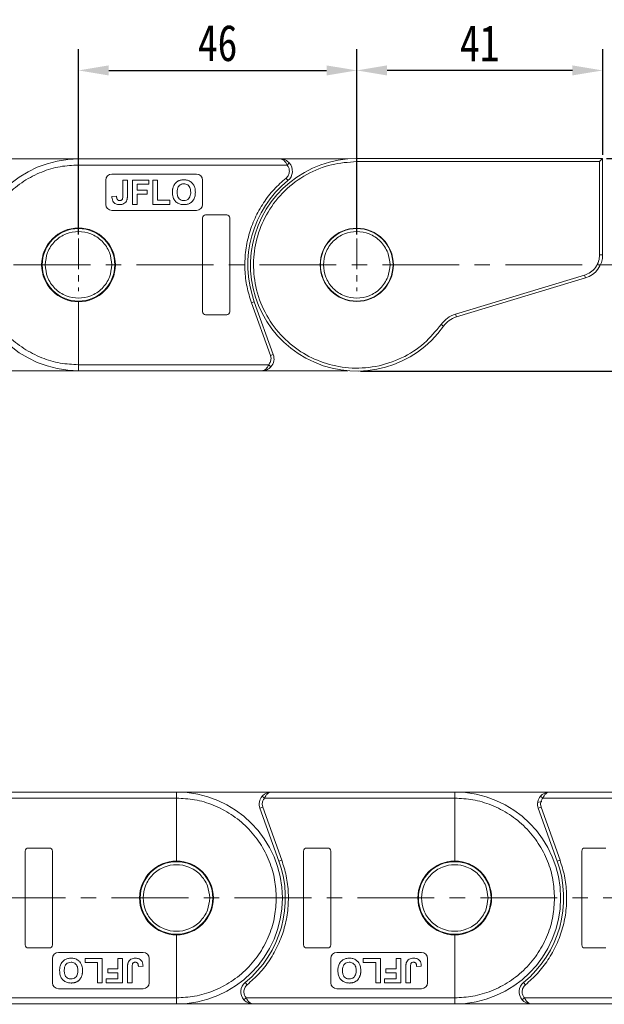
# Model space of a CAD drawing. Header units: millimetres. Extents: x 3223 to 4146, y -133 to 519.
# Tile 16 of 39: x 3655 to 3751, y 140 to 303. Entities that reach past the tile are written whole.
import ezdxf

# ---------------------------------------------------------------- set-up
doc = ezdxf.new("R2010")
doc.units = ezdxf.units.MM
doc.linetypes.add('CENTERX2', pattern=[20.32, 12.7, -2.54, 2.54, -2.54])
doc.styles.get("Standard").update_dxf_attribs({"font": '仿宋_GB2312.ttf', "width": 0.8})
doc.dimstyles.new('副本 ISO-25.1', dxfattribs={"dimtxt": 6, "dimasz": 5, "dimexe": 3.5, "dimexo": 0.625, "dimgap": 1.5, "dimtad": 1, "dimdsep": 46, "dimtxsty": 'Standard', "dimcen": 2.5, "dimadec": 0, "dimazin": 0, "dimtfac": 1, "dimtmove": 0, "dimatfit": 3, "dimfxl": 0, "dimarcsym": 0})

# ---------------------------------------------------------------- blocks, each defined once
blk = doc.blocks.new('*D1936')
at = {"color": 0, "lineweight": -2}
for p, q in [((3664.24, 267.39), (3664.24, 298.02)), ((3710.24, 267.39), (3710.24, 298.02)), ((3669.24, 294.52), (3705.24, 294.52))]:
    blk.add_line(p, q, dxfattribs=at)
at = {"color": 0, "lineweight": 9}
for points in [[(3669.24, 295.35), (3669.24, 293.69), (3664.24, 294.52)], [(3705.24, 295.35), (3705.24, 293.69), (3710.24, 294.52)]]:
    blk.add_solid(points, dxfattribs=at)
at = {"layer": 'Defpoints', "color": 0, "lineweight": 9}
for p in [(3710.24, 294.52), (3664.24, 266.76), (3710.24, 266.76)]:
    blk.add_point(p, dxfattribs=at)
at = {"color": 0, "lineweight": 9, "insert": (3687.24, 299.02), "char_height": 6, "attachment_point": 5}
blk.add_mtext('46', dxfattribs=at)
blk = doc.blocks.new('*D1930')
at = {"color": 0, "lineweight": -2}
for p, q in [((3710.24, 267.39), (3710.24, 298.02)), ((3750.89, 280.58), (3750.89, 298.02)), ((3745.89, 294.52), (3715.24, 294.52))]:
    blk.add_line(p, q, dxfattribs=at)
at = {"color": 0, "lineweight": 9}
for points in [[(3715.24, 295.35), (3715.24, 293.69), (3710.24, 294.52)], [(3745.89, 295.35), (3745.89, 293.69), (3750.89, 294.52)]]:
    blk.add_solid(points, dxfattribs=at)
at = {"layer": 'Defpoints', "color": 0, "lineweight": 9}
for p in [(3710.24, 294.52), (3750.89, 279.95), (3710.24, 266.76)]:
    blk.add_point(p, dxfattribs=at)
at = {"color": 0, "lineweight": 9, "insert": (3730.56, 299.02), "char_height": 6, "attachment_point": 5}
blk.add_mtext('41', dxfattribs=at)
blk = doc.blocks.new('*D1931')
at = {"color": 0, "lineweight": -2}
for p, q in [((3751.51, 279.95), (3816.05, 279.95)), ((3812.55, 274.95), (3812.55, 249.83)), ((3710.86, 244.83), (3816.05, 244.83))]:
    blk.add_line(p, q, dxfattribs=at)
at = {"color": 0, "lineweight": 9}
for points in [[(3811.72, 274.95), (3813.39, 274.95), (3812.55, 279.95)], [(3811.72, 249.83), (3813.39, 249.83), (3812.55, 244.83)]]:
    blk.add_solid(points, dxfattribs=at)
at = {"layer": 'Defpoints', "color": 0, "lineweight": 9}
for p in [(3750.89, 279.95), (3710.24, 244.83), (3812.55, 244.83)]:
    blk.add_point(p, dxfattribs=at)
at = {"color": 0, "lineweight": 9, "insert": (3808.05, 262.39), "char_height": 6, "attachment_point": 5, "rotation": 90}
blk.add_mtext('35', dxfattribs=at)
blk = doc.blocks.new('*D1933')
at = {"color": 0, "lineweight": -2}
for p, q in [((3751.51, 279.95), (4075.46, 279.95)), ((4071.96, 274.95), (4071.96, 145.2)), ((4021, 140.2), (4075.46, 140.2))]:
    blk.add_line(p, q, dxfattribs=at)
at = {"color": 0, "lineweight": 9}
for points in [[(4071.13, 274.95), (4072.8, 274.95), (4071.96, 279.95)], [(4071.13, 145.2), (4072.8, 145.2), (4071.96, 140.2)]]:
    blk.add_solid(points, dxfattribs=at)
at = {"layer": 'Defpoints', "color": 0, "lineweight": 9}
for p in [(3750.89, 279.95), (4020.37, 140.2), (4071.96, 140.2)]:
    blk.add_point(p, dxfattribs=at)
at = {"color": 0, "lineweight": 9, "insert": (4067.46, 210.07), "char_height": 6, "attachment_point": 5, "rotation": 90}
blk.add_mtext('2R+35', dxfattribs=at)

msp = doc.modelspace()

# ---------------------------------------------------------------- linework, layer by layer
at = {"color": 7, "linetype": 'Continuous', "lineweight": 15}
for p, q in [((3664.239, 279.89), (3651.6, 279.89)), ((3697.6, 279.89), (3664.239, 279.89)), ((3708.746, 279.89), (3697.6, 279.89)), ((3710.239, 279.954), (3710.239, 279.454)), ((3750.886, 279.954), (3710.239, 279.954)), ((3750.886, 279.954), (3750.386, 279.454)), ((3750.886, 264.067), (3750.886, 279.954)), ((3664.239, 268.49), (3664.239, 278.89)), ((3664.239, 278.89), (3698.718, 278.89)), ((3699.091, 279.224), (3698.718, 278.89)), ((3710.239, 279.454), (3750.386, 279.454)), ((3750.386, 279.454), (3750.386, 264.067)), ((3683.739, 277.39), (3669.739, 277.39)), ((3698.548, 276.728), (3698.864, 276.34)), ((3668.739, 276.39), (3668.739, 272.39)), ((3671.56, 276.39), (3671.56, 273.802)), ((3672.329, 276.39), (3671.56, 276.39)), ((3672.329, 273.869), (3672.329, 276.39)), ((3673.149, 276.39), (3673.149, 272.39)), ((3675.867, 276.39), (3673.149, 276.39)), ((3673.919, 274.749), (3673.919, 275.724)), ((3673.919, 275.724), (3675.867, 275.724)), ((3675.867, 275.724), (3675.867, 276.39)), ((3676.534, 276.39), (3676.534, 272.39)), ((3677.303, 276.39), (3676.534, 276.39)), ((3677.303, 273.057), (3677.303, 276.39)), ((3684.739, 272.39), (3684.739, 276.39)), ((3670.534, 273.724), (3669.765, 273.673)), ((3675.611, 274.749), (3673.919, 274.749)), ((3673.919, 274.083), (3675.611, 274.083)), ((3673.919, 272.39), (3673.919, 274.083)), ((3675.611, 274.083), (3675.611, 274.749)), ((3673.149, 272.39), (3673.919, 272.39)), ((3676.534, 272.39), (3679.354, 272.39)), ((3679.354, 273.057), (3677.303, 273.057)), ((3679.354, 272.39), (3679.354, 273.057)), ((3669.739, 271.39), (3683.739, 271.39)), ((3684.739, 270.14), (3684.739, 254.64)), ((3688.739, 270.64), (3685.239, 270.64)), ((3689.239, 254.64), (3689.239, 270.14)), ((3750.886, 264.067), (3750.386, 264.067)), ((3747.888, 260.702), (3726.555, 254.259)), ((3747.888, 260.702), (3748.033, 260.224)), ((3726.7, 253.78), (3748.033, 260.224)), ((3664.239, 245.89), (3664.239, 256.29)), ((3693.303, 256.293), (3692.833, 256.124)), ((3692.833, 256.124), (3695.974, 247.399)), ((3696.445, 247.568), (3693.303, 256.293)), ((3685.239, 254.14), (3688.739, 254.14)), ((3726.7, 253.78), (3726.555, 254.259)), ((3724.582, 252.254), (3724.174, 252.543)), ((3696.445, 247.568), (3695.974, 247.399)), ((3695.974, 247.399), (3696.063, 246.89)), ((3695.681, 245.89), (3664.239, 245.89)), ((3696.054, 245.557), (3695.681, 245.89)), ((3648.563, 244.89), (3664.239, 244.89)), ((3664.239, 244.89), (3694.563, 244.89)), ((3694.563, 244.89), (3708.746, 244.89)), ((3648.994, 174.266), (3680.436, 174.266)), ((3680.436, 175.266), (3650.112, 175.266)), ((3696.112, 175.266), (3680.436, 175.266)), ((3680.436, 174.266), (3680.436, 163.866)), ((3694.621, 174.599), (3694.994, 174.266)), ((3694.994, 174.266), (3726.436, 174.266)), ((3726.436, 175.266), (3696.112, 175.266)), ((3742.112, 175.266), (3726.436, 175.266)), ((3726.436, 174.266), (3726.436, 163.866)), ((3740.621, 174.599), (3740.994, 174.266)), ((3740.994, 174.266), (3772.436, 174.266)), ((3772.436, 175.266), (3742.112, 175.266)), ((3694.23, 172.588), (3694.701, 172.757)), ((3694.23, 172.588), (3697.372, 163.863)), ((3694.701, 172.757), (3694.612, 173.266)), ((3697.842, 164.032), (3694.701, 172.757)), ((3740.132, 173.546), (3740.807, 173.73)), ((3740.23, 172.588), (3740.701, 172.757)), ((3740.23, 172.588), (3743.372, 163.863)), ((3740.701, 172.757), (3740.612, 173.266)), ((3743.842, 164.032), (3740.701, 172.757)), ((3659.436, 166.016), (3655.936, 166.016)), ((3705.436, 166.016), (3701.936, 166.016)), ((3751.436, 166.016), (3747.936, 166.016)), ((3655.436, 165.516), (3655.436, 150.016)), ((3659.936, 150.016), (3659.936, 165.516)), ((3701.436, 165.516), (3701.436, 150.016)), ((3705.936, 150.016), (3705.936, 165.516)), ((3747.436, 165.516), (3747.436, 150.016)), ((3697.372, 163.863), (3697.842, 164.032)), ((3743.372, 163.863), (3743.842, 164.032)), ((3680.436, 151.666), (3680.436, 141.266)), ((3726.436, 151.666), (3726.436, 141.266)), ((3655.936, 149.516), (3659.436, 149.516)), ((3674.936, 148.766), (3660.936, 148.766)), ((3701.936, 149.516), (3705.436, 149.516)), ((3720.936, 148.766), (3706.936, 148.766)), ((3747.936, 149.516), (3751.436, 149.516)), ((3659.936, 147.766), (3659.936, 143.766)), ((3665.321, 147.766), (3665.321, 147.099)), ((3668.141, 147.766), (3665.321, 147.766)), ((3665.321, 147.099), (3667.372, 147.099)), ((3667.372, 147.099), (3667.372, 143.766)), ((3668.141, 143.766), (3668.141, 147.766)), ((3671.526, 147.766), (3670.756, 147.766)), ((3670.756, 147.766), (3670.756, 146.073)), ((3671.526, 143.766), (3671.526, 147.766)), ((3674.141, 146.432), (3674.91, 146.483)), ((3675.936, 143.766), (3675.936, 147.766)), ((3705.936, 147.766), (3705.936, 143.766)), ((3714.141, 147.766), (3711.321, 147.766)), ((3711.321, 147.766), (3711.321, 147.099)), ((3711.321, 147.099), (3713.372, 147.099)), ((3713.372, 147.099), (3713.372, 143.766)), ((3714.141, 143.766), (3714.141, 147.766)), ((3716.756, 147.766), (3716.756, 146.073)), ((3717.526, 147.766), (3716.756, 147.766)), ((3717.526, 143.766), (3717.526, 147.766)), ((3720.141, 146.432), (3720.91, 146.483)), ((3721.936, 143.766), (3721.936, 147.766)), ((3670.756, 146.073), (3669.064, 146.073)), ((3669.064, 146.073), (3669.064, 145.407)), ((3669.064, 145.407), (3670.756, 145.407)), ((3670.756, 145.407), (3670.756, 144.432)), ((3672.346, 146.287), (3672.346, 143.766)), ((3673.115, 143.766), (3673.115, 146.354)), ((3715.064, 146.073), (3715.064, 145.407)), ((3716.756, 146.073), (3715.064, 146.073)), ((3715.064, 145.407), (3716.756, 145.407)), ((3716.756, 145.407), (3716.756, 144.432)), ((3718.346, 146.287), (3718.346, 143.766)), ((3719.115, 143.766), (3719.115, 146.354)), ((3667.372, 143.766), (3668.141, 143.766)), ((3670.756, 144.432), (3668.808, 144.432)), ((3668.808, 144.432), (3668.808, 143.766)), ((3668.808, 143.766), (3671.526, 143.766)), ((3672.346, 143.766), (3673.115, 143.766)), ((3692.127, 143.428), (3691.811, 143.816)), ((3713.372, 143.766), (3714.141, 143.766)), ((3716.756, 144.432), (3714.808, 144.432)), ((3714.808, 144.432), (3714.808, 143.766)), ((3714.808, 143.766), (3717.526, 143.766)), ((3718.346, 143.766), (3719.115, 143.766)), ((3738.127, 143.428), (3737.811, 143.816)), ((3660.936, 142.766), (3674.936, 142.766)), ((3706.936, 142.766), (3720.936, 142.766)), ((3680.436, 141.266), (3645.957, 141.266)), ((3647.075, 140.266), (3680.436, 140.266)), ((3680.436, 140.266), (3693.075, 140.266)), ((3691.584, 140.932), (3691.957, 141.266)), ((3726.436, 141.266), (3691.957, 141.266)), ((3693.075, 140.266), (3726.436, 140.266)), ((3726.436, 140.266), (3739.075, 140.266)), ((3737.584, 140.932), (3737.957, 141.266)), ((3772.436, 141.266), (3737.957, 141.266)), ((3739.075, 140.266), (3772.436, 140.266))]:
    msp.add_line(p, q, dxfattribs=at)
at = {"color": 1, "linetype": 'CENTERX2', "lineweight": 13, "ltscale": 0.4}
for p, q in [((3664.239, 266.762), (3664.239, 258.019)), ((3710.239, 266.762), (3710.239, 258.019))]:
    msp.add_line(p, q, dxfattribs=at)
at = {"color": 1, "linetype": 'CENTERX2', "lineweight": 13}
for p, q in [((3572.239, 262.39), (3760.966, 262.39)), ((3588.436, 157.766), (4032.034, 157.766))]:
    msp.add_line(p, q, dxfattribs=at)
at = {"color": 7, "linetype": 'Continuous', "lineweight": 15}
for centre, radius in [((3664.239, 262.39), 6), ((3710.239, 262.39), 6.05), ((3710.239, 262.39), 6), ((3680.436, 157.766), 6), ((3726.436, 157.766), 6)]:
    msp.add_circle(centre, radius, dxfattribs=at)
for centre, radius, start, end in [((3664.239, 262.39), 17.5, 90, 270), ((3710.239, 262.39), 17.564, 90, 324.75089), ((3697.6, 277.89), 2, 309.19497, 41.81031), ((3669.739, 276.39), 1, 90, 180), ((3683.739, 276.39), 1, 0, 90), ((3710.239, 262.39), 18, 129.19497, 199.8008), ((3669.739, 272.39), 1, 180, 270), ((3683.739, 272.39), 1, 270, 0), ((3685.239, 270.14), 0.5, 90, 180), ((3688.739, 270.14), 0.5, 0, 90), ((3664.239, 262.39), 6.1, 90, 270), ((3664.239, 262.39), 6.1, 270, 90), ((3746.872, 264.067), 4.015, 286.80744, 0), ((3685.239, 254.64), 0.5, 180, 270), ((3688.739, 254.64), 0.5, 270, 0), ((3727.861, 249.937), 4.015, 106.80744, 144.75089), ((3694.563, 246.89), 2, 318.18969, 19.8008), ((3680.436, 157.766), 17.5, 270, 90), ((3696.112, 173.266), 2, 138.18969, 199.8008), ((3726.436, 157.766), 17.5, 270, 90), ((3742.112, 173.266), 2, 138.18969, 199.8008), ((3655.936, 165.516), 0.5, 90, 180), ((3659.436, 165.516), 0.5, 0, 90), ((3701.936, 165.516), 0.5, 90, 180), ((3705.436, 165.516), 0.5, 0, 90), ((3747.936, 165.516), 0.5, 90, 180), ((3680.436, 157.766), 6.1, 90, 270), ((3680.436, 157.766), 6.1, 270, 90), ((3680.436, 157.766), 18, 309.19497, 19.8008), ((3726.436, 157.766), 6.1, 90, 270), ((3726.436, 157.766), 6.1, 270, 90), ((3726.436, 157.766), 18, 309.19497, 19.8008), ((3655.936, 150.016), 0.5, 180, 270), ((3659.436, 150.016), 0.5, 270, 0), ((3701.936, 150.016), 0.5, 180, 270), ((3705.436, 150.016), 0.5, 270, 0), ((3747.936, 150.016), 0.5, 180, 270), ((3660.936, 147.766), 1, 90, 180), ((3674.936, 147.766), 1, 0, 90), ((3706.936, 147.766), 1, 90, 180), ((3720.936, 147.766), 1, 0, 90), ((3660.936, 143.766), 1, 180, 270), ((3674.936, 143.766), 1, 270, 0), ((3693.075, 142.266), 2, 129.19497, 221.81031), ((3706.936, 143.766), 1, 180, 270), ((3720.936, 143.766), 1, 270, 0), ((3739.075, 142.266), 2, 129.19497, 221.81031)]:
    msp.add_arc(centre, radius, start, end, dxfattribs=at)
for points, knots in [([(3664.239, 278.89), (3664.239, 279.003), (3664.239, 279.228), (3664.239, 279.527), (3664.239, 279.754), (3664.239, 279.873), (3664.239, 279.886), (3664.239, 279.89)], [0, 0, 0, 0, 0.2146939, 0.4293877, 0.6440816, 0.8587754, 1, 1, 1, 1]), ([(3698.718, 278.89), (3698.65, 279.026), (3698.506, 279.314), (3698.227, 279.639), (3697.918, 279.852), (3697.706, 279.877), (3697.6, 279.89)], [0, 0, 0, 0, 0.23435876, 0.49821551, 0.74848117, 1, 1, 1, 1]), ([(3697.6, 279.89), (3697.87, 279.86), (3698.288, 279.812), (3698.786, 279.524), (3698.996, 279.317), (3699.091, 279.224)], [0, 0, 0, 0, 0.4984129, 0.772928, 1, 1, 1, 1]), ([(3647.739, 262.39), (3647.793, 263.397), (3647.903, 265.47), (3648.821, 268.545), (3650.343, 271.502), (3652.489, 274.14), (3655.127, 276.286), (3658.085, 277.809), (3661.16, 278.727), (3663.233, 278.837), (3664.239, 278.89)], [0, 0, 0, 0, 0.116516, 0.2400113, 0.3686408, 0.5, 0.6313592, 0.7599887, 0.883484, 1, 1, 1, 1]), ([(3724.174, 252.543), (3723.286, 251.459), (3721.458, 249.229), (3717.704, 246.84), (3713.417, 245.419), (3708.943, 245.187), (3704.7, 246.067), (3700.839, 247.938), (3697.493, 250.756), (3694.908, 254.452), (3693.382, 258.695), (3693.011, 263.055), (3693.712, 267.288), (3695.442, 271.261), (3698.213, 274.78), (3701.848, 277.461), (3705.966, 279.148), (3708.841, 279.354), (3710.239, 279.454)], [0, 0, 0, 0, 0.0599991, 0.123424, 0.1883303, 0.2524874, 0.3138118, 0.3728714, 0.4353454, 0.5, 0.5646546, 0.6271286, 0.6861882, 0.7475126, 0.8116697, 0.876576, 0.9400009, 1, 1, 1, 1]), ([(3698.548, 276.728), (3697.867, 276.123), (3696.481, 274.89), (3694.756, 272.641), (3693.342, 270.113), (3692.338, 267.356), (3691.778, 264.475), (3691.688, 261.58), (3692.008, 258.764), (3692.561, 256.993), (3692.833, 256.124)], [0, 0, 0, 0, 0.1197899, 0.2439368, 0.3711682, 0.5, 0.6288318, 0.7560632, 0.8802101, 1, 1, 1, 1]), ([(3699.1, 277.89), (3699.093, 277.78), (3699.079, 277.558), (3698.964, 277.243), (3698.793, 276.954), (3698.63, 276.803), (3698.548, 276.728)], [0, 0, 0, 0, 0.2498972, 0.4999949, 0.7498974, 1, 1, 1, 1]), ([(3679.765, 274.366), (3679.765, 274.416), (3679.766, 274.517), (3679.776, 274.666), (3679.791, 274.816), (3679.82, 274.986), (3679.863, 275.179), (3679.916, 275.315), (3679.943, 275.383)], [0, 0, 0, 0, 0.1443329, 0.2888961, 0.4332599, 0.5780731, 0.7877955, 1, 1, 1, 1]), ([(3679.943, 275.383), (3679.988, 275.473), (3680.078, 275.655), (3680.239, 275.858), (3680.387, 276.01), (3680.516, 276.116), (3680.657, 276.212), (3680.761, 276.26), (3680.814, 276.285)], [0, 0, 0, 0, 0.2345767, 0.4746163, 0.6023936, 0.7313657, 0.8647119, 1, 1, 1, 1]), ([(3681.666, 275.775), (3681.526, 275.764), (3681.271, 275.744), (3680.946, 275.553), (3680.703, 275.274), (3680.555, 274.87), (3680.542, 274.563), (3680.534, 274.393)], [0, 0, 0, 0, 0.2069211, 0.3755229, 0.5441183, 0.7482179, 1, 1, 1, 1]), ([(3680.814, 276.285), (3680.86, 276.303), (3680.953, 276.341), (3681.095, 276.379), (3681.235, 276.409), (3681.374, 276.428), (3681.515, 276.44), (3681.609, 276.441), (3681.657, 276.442)], [0, 0, 0, 0, 0.1738242, 0.3487526, 0.5099894, 0.6719466, 0.8356798, 1, 1, 1, 1]), ([(3681.657, 276.442), (3681.859, 276.429), (3682.265, 276.405), (3682.818, 276.137), (3683.235, 275.71), (3683.516, 275.109), (3683.544, 274.651), (3683.56, 274.385)], [0, 0, 0, 0, 0.1909513, 0.3838062, 0.5672016, 0.7491578, 1, 1, 1, 1]), ([(3682.79, 274.404), (3682.78, 274.607), (3682.764, 274.934), (3682.578, 275.352), (3682.316, 275.61), (3681.995, 275.754), (3681.775, 275.768), (3681.666, 275.775)], [0, 0, 0, 0, 0.3011498, 0.4855558, 0.6711527, 0.8384642, 1, 1, 1, 1]), ([(3671, 272.339), (3670.794, 272.356), (3670.474, 272.382), (3670.11, 272.627), (3669.886, 272.932), (3669.779, 273.299), (3669.769, 273.56), (3669.765, 273.673)], [0, 0, 0, 0, 0.2947537, 0.4575977, 0.6204456, 0.836095, 1, 1, 1, 1]), ([(3670.534, 273.724), (3670.535, 273.699), (3670.538, 273.649), (3670.544, 273.574), (3670.553, 273.5), (3670.568, 273.416), (3670.59, 273.322), (3670.622, 273.258), (3670.638, 273.226)], [0, 0, 0, 0, 0.146273, 0.2926484, 0.4389475, 0.5855844, 0.7903219, 1, 1, 1, 1]), ([(3671.05, 273.006), (3671.118, 273.009), (3671.228, 273.015), (3671.369, 273.079), (3671.466, 273.175), (3671.555, 273.42), (3671.558, 273.635), (3671.56, 273.802)], [0, 0, 0, 0, 0.1847697, 0.2997212, 0.415218, 0.5481969, 1, 1, 1, 1]), ([(3672.329, 273.869), (3672.328, 273.819), (3672.327, 273.719), (3672.321, 273.58), (3672.311, 273.453), (3672.294, 273.337), (3672.276, 273.221), (3672.253, 273.146), (3672.241, 273.108)], [0, 0, 0, 0, 0.1952531, 0.3906374, 0.5418335, 0.6933807, 0.846202, 1, 1, 1, 1]), ([(3681.668, 272.339), (3681.466, 272.351), (3681.06, 272.376), (3680.505, 272.637), (3680.091, 273.061), (3679.809, 273.652), (3679.781, 274.103), (3679.765, 274.366)], [0, 0, 0, 0, 0.19237581, 0.386627, 0.57092084, 0.74991815, 1, 1, 1, 1]), ([(3680.534, 274.393), (3680.545, 274.19), (3680.563, 273.858), (3680.762, 273.432), (3681.042, 273.164), (3681.364, 273.023), (3681.577, 273.011), (3681.666, 273.006)], [0, 0, 0, 0, 0.3000791, 0.4915074, 0.6839278, 0.8668961, 1, 1, 1, 1]), ([(3681.666, 273.006), (3681.818, 273.021), (3682.108, 273.049), (3682.45, 273.295), (3682.683, 273.641), (3682.778, 274.024), (3682.787, 274.293), (3682.79, 274.404)], [0, 0, 0, 0, 0.2230139, 0.4267154, 0.5997431, 0.8344997, 1, 1, 1, 1]), ([(3683.56, 274.385), (3683.55, 274.184), (3683.532, 273.78), (3683.315, 273.18), (3682.906, 272.698), (3682.363, 272.412), (3681.941, 272.345), (3681.71, 272.34), (3681.668, 272.339)], [0, 0, 0, 0, 0.1916319, 0.3847476, 0.5975386, 0.7794336, 0.9598804, 1, 1, 1, 1]), ([(3670.638, 273.226), (3670.656, 273.201), (3670.692, 273.149), (3670.76, 273.087), (3670.84, 273.043), (3670.916, 273.019), (3670.987, 273.007), (3671.029, 273.006), (3671.05, 273.006)], [0, 0, 0, 0, 0.1899344, 0.3858392, 0.560405, 0.7421212, 0.8701806, 1, 1, 1, 1]), ([(3672.241, 273.108), (3672.187, 272.989), (3672.078, 272.749), (3671.772, 272.497), (3671.4, 272.358), (3671.138, 272.346), (3671, 272.339)], [0, 0, 0, 0, 0.2494052, 0.4997794, 0.737005, 1, 1, 1, 1]), ([(3658.739, 262.39), (3658.813, 263.082), (3658.926, 264.147), (3659.611, 265.427), (3660.321, 266.307), (3661.202, 267.022), (3662.483, 267.686), (3664.239, 268.023), (3665.995, 267.686), (3667.276, 267.022), (3668.157, 266.307), (3668.867, 265.427), (3669.553, 264.147), (3669.666, 263.082), (3669.739, 262.39)], [0, 0, 0, 0, 0.1197284, 0.1841803, 0.25, 0.3158197, 0.3802716, 0.5, 0.6197284, 0.6841803, 0.75, 0.8158197, 0.8802716, 1, 1, 1, 1]), ([(3704.739, 262.39), (3704.813, 263.082), (3704.926, 264.147), (3705.611, 265.427), (3706.321, 266.307), (3707.202, 267.022), (3708.483, 267.686), (3710.239, 268.023), (3711.995, 267.686), (3713.276, 267.022), (3714.157, 266.307), (3714.867, 265.427), (3715.553, 264.147), (3715.666, 263.082), (3715.739, 262.39)], [0, 0, 0, 0, 0.1197284, 0.1841803, 0.25, 0.3158197, 0.3802716, 0.5, 0.6197284, 0.6841803, 0.75, 0.8158197, 0.8802716, 1, 1, 1, 1]), ([(3750.386, 264.067), (3750.353, 263.702), (3750.286, 262.954), (3749.739, 261.938), (3748.925, 261.121), (3748.227, 260.839), (3747.888, 260.702)], [0, 0, 0, 0, 0.2435155, 0.5, 0.7564845, 1, 1, 1, 1]), ([(3664.239, 245.89), (3663.233, 245.944), (3661.16, 246.054), (3658.085, 246.972), (3655.127, 248.495), (3652.489, 250.641), (3650.343, 253.279), (3648.821, 256.236), (3647.903, 259.311), (3647.793, 261.384), (3647.739, 262.39)], [0, 0, 0, 0, 0.116516, 0.2400113, 0.3686408, 0.5, 0.6313592, 0.7599887, 0.883484, 1, 1, 1, 1]), ([(3669.739, 262.39), (3669.666, 261.699), (3669.553, 260.634), (3668.867, 259.354), (3668.157, 258.474), (3667.276, 257.759), (3665.995, 257.095), (3664.239, 256.758), (3662.483, 257.095), (3661.202, 257.759), (3660.321, 258.474), (3659.611, 259.354), (3658.926, 260.634), (3658.813, 261.699), (3658.739, 262.39)], [0, 0, 0, 0, 0.1197284, 0.1841803, 0.25, 0.3158197, 0.3802716, 0.5, 0.6197284, 0.6841803, 0.75, 0.8158197, 0.8802716, 1, 1, 1, 1]), ([(3715.739, 262.39), (3715.666, 261.699), (3715.553, 260.634), (3714.867, 259.354), (3714.157, 258.474), (3713.276, 257.759), (3711.995, 257.095), (3710.239, 256.758), (3708.483, 257.095), (3707.202, 257.759), (3706.321, 258.474), (3705.611, 259.354), (3704.926, 260.634), (3704.813, 261.699), (3704.739, 262.39)], [0, 0, 0, 0, 0.1197284, 0.1841803, 0.25, 0.3158197, 0.3802716, 0.5, 0.6197284, 0.6841803, 0.75, 0.8158197, 0.8802716, 1, 1, 1, 1]), ([(3664.239, 244.89), (3664.239, 244.902), (3664.239, 244.924), (3664.239, 245.096), (3664.239, 245.35), (3664.239, 245.631), (3664.239, 245.817), (3664.239, 245.89)], [0, 0, 0, 0, 0.21469386, 0.42938772, 0.64408158, 0.85877544, 1, 1, 1, 1]), ([(3694.563, 244.89), (3694.669, 244.903), (3694.88, 244.929), (3695.19, 245.141), (3695.469, 245.467), (3695.613, 245.755), (3695.681, 245.89)], [0, 0, 0, 0, 0.2511309, 0.5018046, 0.7656407, 1, 1, 1, 1]), ([(3696.054, 245.557), (3695.959, 245.463), (3695.749, 245.257), (3695.251, 244.969), (3694.833, 244.921), (3694.563, 244.89)], [0, 0, 0, 0, 0.2270634, 0.5015869, 1, 1, 1, 1]), ([(3680.436, 175.266), (3680.436, 175.254), (3680.436, 175.232), (3680.436, 175.06), (3680.436, 174.806), (3680.436, 174.525), (3680.436, 174.339), (3680.436, 174.266)], [0, 0, 0, 0, 0.21469386, 0.42938772, 0.64408158, 0.85877544, 1, 1, 1, 1]), ([(3680.436, 174.266), (3681.442, 174.212), (3683.515, 174.102), (3686.59, 173.184), (3689.548, 171.662), (3692.186, 169.515), (3694.332, 166.877), (3695.854, 163.92), (3696.772, 160.845), (3696.882, 158.772), (3696.936, 157.766)], [0, 0, 0, 0, 0.116516, 0.2400113, 0.3686408, 0.5, 0.6313592, 0.7599887, 0.883484, 1, 1, 1, 1]), ([(3694.621, 174.599), (3694.716, 174.693), (3694.926, 174.899), (3695.424, 175.187), (3695.842, 175.235), (3696.112, 175.266)], [0, 0, 0, 0, 0.2270634, 0.50158693, 1, 1, 1, 1]), ([(3696.112, 175.266), (3696.006, 175.253), (3695.795, 175.227), (3695.485, 175.015), (3695.206, 174.689), (3695.062, 174.401), (3694.994, 174.266)], [0, 0, 0, 0, 0.2511309, 0.5018046, 0.7656407, 1, 1, 1, 1]), ([(3726.436, 175.266), (3726.436, 175.254), (3726.436, 175.232), (3726.436, 175.06), (3726.436, 174.806), (3726.436, 174.525), (3726.436, 174.339), (3726.436, 174.266)], [0, 0, 0, 0, 0.21469386, 0.42938772, 0.64408158, 0.85877544, 1, 1, 1, 1]), ([(3726.436, 174.266), (3727.442, 174.212), (3729.515, 174.102), (3732.59, 173.184), (3735.548, 171.662), (3738.186, 169.515), (3740.332, 166.877), (3741.854, 163.92), (3742.772, 160.845), (3742.882, 158.772), (3742.936, 157.766)], [0, 0, 0, 0, 0.11651603, 0.24001133, 0.36864081, 0.5, 0.63135919, 0.75998867, 0.88348397, 1, 1, 1, 1]), ([(3740.621, 174.599), (3740.716, 174.693), (3740.926, 174.899), (3741.424, 175.187), (3741.842, 175.235), (3742.112, 175.266)], [0, 0, 0, 0, 0.2270634, 0.5015869, 1, 1, 1, 1]), ([(3742.112, 175.266), (3742.006, 175.253), (3741.795, 175.227), (3741.485, 175.015), (3741.206, 174.689), (3741.062, 174.401), (3740.994, 174.266)], [0, 0, 0, 0, 0.2511309, 0.5018046, 0.7656407, 1, 1, 1, 1]), ([(3674.936, 157.766), (3675.009, 158.457), (3675.122, 159.522), (3675.808, 160.802), (3676.518, 161.682), (3677.399, 162.397), (3678.68, 163.061), (3680.436, 163.398), (3682.192, 163.061), (3683.473, 162.397), (3684.354, 161.682), (3685.064, 160.802), (3685.749, 159.522), (3685.862, 158.457), (3685.936, 157.766)], [0, 0, 0, 0, 0.1197284, 0.1841803, 0.25, 0.3158197, 0.3802716, 0.5, 0.6197284, 0.6841803, 0.75, 0.8158197, 0.8802716, 1, 1, 1, 1]), ([(3692.127, 143.428), (3692.808, 144.033), (3694.194, 145.266), (3695.919, 147.515), (3697.333, 150.043), (3698.337, 152.8), (3698.897, 155.681), (3698.987, 158.576), (3698.667, 161.392), (3698.114, 163.163), (3697.842, 164.032)], [0, 0, 0, 0, 0.1197899, 0.2439368, 0.3711682, 0.5, 0.6288318, 0.7560632, 0.8802101, 1, 1, 1, 1]), ([(3720.936, 157.766), (3721.009, 158.457), (3721.122, 159.522), (3721.808, 160.802), (3722.518, 161.682), (3723.399, 162.397), (3724.68, 163.061), (3726.436, 163.398), (3728.192, 163.061), (3729.473, 162.397), (3730.354, 161.682), (3731.064, 160.802), (3731.749, 159.522), (3731.862, 158.457), (3731.936, 157.766)], [0, 0, 0, 0, 0.1197284, 0.1841803, 0.25, 0.3158197, 0.3802716, 0.5, 0.6197284, 0.6841803, 0.75, 0.8158197, 0.8802716, 1, 1, 1, 1]), ([(3738.127, 143.428), (3738.808, 144.033), (3740.194, 145.266), (3741.919, 147.515), (3743.333, 150.043), (3744.337, 152.8), (3744.897, 155.681), (3744.987, 158.576), (3744.667, 161.392), (3744.114, 163.163), (3743.842, 164.032)], [0, 0, 0, 0, 0.1197899, 0.2439368, 0.3711682, 0.5, 0.6288318, 0.7560632, 0.8802101, 1, 1, 1, 1]), ([(3685.936, 157.766), (3685.862, 157.074), (3685.749, 156.009), (3685.064, 154.729), (3684.354, 153.849), (3683.473, 153.134), (3682.192, 152.47), (3680.436, 152.133), (3678.68, 152.47), (3677.399, 153.134), (3676.518, 153.849), (3675.808, 154.729), (3675.122, 156.009), (3675.009, 157.074), (3674.936, 157.766)], [0, 0, 0, 0, 0.1197284, 0.1841803, 0.25, 0.3158197, 0.3802716, 0.5, 0.6197284, 0.6841803, 0.75, 0.8158197, 0.8802716, 1, 1, 1, 1]), ([(3696.936, 157.766), (3696.882, 156.759), (3696.772, 154.686), (3695.854, 151.611), (3694.332, 148.654), (3692.186, 146.016), (3689.548, 143.87), (3686.59, 142.347), (3683.515, 141.429), (3681.442, 141.319), (3680.436, 141.266)], [0, 0, 0, 0, 0.116516, 0.2400113, 0.3686408, 0.5, 0.6313592, 0.7599887, 0.883484, 1, 1, 1, 1]), ([(3731.936, 157.766), (3731.862, 157.074), (3731.749, 156.009), (3731.064, 154.729), (3730.354, 153.849), (3729.473, 153.134), (3728.192, 152.47), (3726.436, 152.133), (3724.68, 152.47), (3723.399, 153.134), (3722.518, 153.849), (3721.808, 154.729), (3721.122, 156.009), (3721.009, 157.074), (3720.936, 157.766)], [0, 0, 0, 0, 0.1197284, 0.1841803, 0.25, 0.3158197, 0.3802716, 0.5, 0.6197284, 0.6841803, 0.75, 0.8158197, 0.8802716, 1, 1, 1, 1]), ([(3742.936, 157.766), (3742.882, 156.759), (3742.772, 154.686), (3741.854, 151.611), (3740.332, 148.654), (3738.186, 146.016), (3735.548, 143.87), (3732.59, 142.347), (3729.515, 141.429), (3727.442, 141.319), (3726.436, 141.266)], [0, 0, 0, 0, 0.116516, 0.2400113, 0.3686408, 0.5, 0.6313592, 0.7599887, 0.883484, 1, 1, 1, 1]), ([(3661.115, 145.771), (3661.125, 145.972), (3661.143, 146.376), (3661.36, 146.976), (3661.769, 147.458), (3662.312, 147.744), (3662.734, 147.811), (3662.965, 147.816), (3663.007, 147.817)], [0, 0, 0, 0, 0.1916319, 0.3847476, 0.5975386, 0.7794336, 0.9598804, 1, 1, 1, 1]), ([(3663.009, 147.15), (3662.857, 147.135), (3662.567, 147.107), (3662.225, 146.861), (3661.992, 146.515), (3661.897, 146.132), (3661.888, 145.863), (3661.885, 145.752)], [0, 0, 0, 0, 0.2230139, 0.4267154, 0.5997431, 0.8344997, 1, 1, 1, 1]), ([(3663.007, 147.817), (3663.209, 147.805), (3663.615, 147.78), (3664.17, 147.519), (3664.584, 147.095), (3664.866, 146.504), (3664.894, 146.053), (3664.91, 145.79)], [0, 0, 0, 0, 0.19237581, 0.386627, 0.57092084, 0.74991815, 1, 1, 1, 1]), ([(3664.141, 145.763), (3664.13, 145.966), (3664.112, 146.298), (3663.913, 146.724), (3663.633, 146.992), (3663.311, 147.133), (3663.098, 147.145), (3663.009, 147.15)], [0, 0, 0, 0, 0.3000791, 0.4915074, 0.6839278, 0.8668961, 1, 1, 1, 1]), ([(3672.346, 146.287), (3672.347, 146.337), (3672.348, 146.437), (3672.354, 146.576), (3672.364, 146.703), (3672.381, 146.819), (3672.399, 146.935), (3672.422, 147.01), (3672.433, 147.048)], [0, 0, 0, 0, 0.1952531, 0.3906374, 0.5418335, 0.6933807, 0.846202, 1, 1, 1, 1]), ([(3672.433, 147.048), (3672.488, 147.167), (3672.597, 147.407), (3672.903, 147.659), (3673.275, 147.798), (3673.537, 147.81), (3673.675, 147.817)], [0, 0, 0, 0, 0.2494052, 0.4997794, 0.737005, 1, 1, 1, 1]), ([(3673.625, 147.15), (3673.557, 147.147), (3673.447, 147.141), (3673.306, 147.077), (3673.209, 146.981), (3673.12, 146.736), (3673.117, 146.521), (3673.115, 146.354)], [0, 0, 0, 0, 0.1847697, 0.2997212, 0.415218, 0.5481969, 1, 1, 1, 1]), ([(3674.037, 146.93), (3674.019, 146.955), (3673.983, 147.007), (3673.915, 147.069), (3673.835, 147.113), (3673.759, 147.137), (3673.688, 147.149), (3673.646, 147.15), (3673.625, 147.15)], [0, 0, 0, 0, 0.1899344, 0.3858392, 0.560405, 0.7421212, 0.8701806, 1, 1, 1, 1]), ([(3673.675, 147.817), (3673.881, 147.8), (3674.201, 147.774), (3674.565, 147.529), (3674.789, 147.224), (3674.896, 146.857), (3674.906, 146.596), (3674.91, 146.483)], [0, 0, 0, 0, 0.2947537, 0.4575977, 0.6204456, 0.836095, 1, 1, 1, 1]), ([(3674.141, 146.432), (3674.14, 146.457), (3674.137, 146.507), (3674.131, 146.582), (3674.122, 146.656), (3674.107, 146.74), (3674.085, 146.834), (3674.053, 146.898), (3674.037, 146.93)], [0, 0, 0, 0, 0.146273, 0.2926484, 0.4389475, 0.5855844, 0.7903219, 1, 1, 1, 1]), ([(3707.115, 145.771), (3707.125, 145.972), (3707.143, 146.376), (3707.36, 146.976), (3707.769, 147.458), (3708.312, 147.744), (3708.734, 147.811), (3708.965, 147.816), (3709.007, 147.817)], [0, 0, 0, 0, 0.1916319, 0.3847476, 0.5975386, 0.7794336, 0.9598804, 1, 1, 1, 1]), ([(3709.009, 147.15), (3708.857, 147.135), (3708.567, 147.107), (3708.225, 146.861), (3707.992, 146.515), (3707.897, 146.132), (3707.888, 145.863), (3707.885, 145.752)], [0, 0, 0, 0, 0.2230139, 0.4267154, 0.5997431, 0.8344997, 1, 1, 1, 1]), ([(3709.007, 147.817), (3709.209, 147.805), (3709.615, 147.78), (3710.17, 147.519), (3710.584, 147.095), (3710.866, 146.504), (3710.894, 146.053), (3710.91, 145.79)], [0, 0, 0, 0, 0.19237581, 0.386627, 0.57092084, 0.74991815, 1, 1, 1, 1]), ([(3710.141, 145.763), (3710.13, 145.966), (3710.112, 146.298), (3709.913, 146.724), (3709.633, 146.992), (3709.311, 147.133), (3709.098, 147.145), (3709.009, 147.15)], [0, 0, 0, 0, 0.3000791, 0.4915074, 0.6839278, 0.8668961, 1, 1, 1, 1]), ([(3718.346, 146.287), (3718.347, 146.337), (3718.348, 146.437), (3718.354, 146.576), (3718.364, 146.703), (3718.381, 146.819), (3718.399, 146.935), (3718.422, 147.01), (3718.433, 147.048)], [0, 0, 0, 0, 0.1952531, 0.3906374, 0.5418335, 0.6933807, 0.846202, 1, 1, 1, 1]), ([(3718.433, 147.048), (3718.488, 147.167), (3718.597, 147.407), (3718.903, 147.659), (3719.275, 147.798), (3719.537, 147.81), (3719.675, 147.817)], [0, 0, 0, 0, 0.2494052, 0.4997794, 0.737005, 1, 1, 1, 1]), ([(3719.625, 147.15), (3719.557, 147.147), (3719.447, 147.141), (3719.306, 147.077), (3719.209, 146.981), (3719.12, 146.736), (3719.117, 146.521), (3719.115, 146.354)], [0, 0, 0, 0, 0.1847697, 0.2997212, 0.415218, 0.5481969, 1, 1, 1, 1]), ([(3720.037, 146.93), (3720.019, 146.955), (3719.983, 147.007), (3719.915, 147.069), (3719.835, 147.113), (3719.759, 147.137), (3719.688, 147.149), (3719.646, 147.15), (3719.625, 147.15)], [0, 0, 0, 0, 0.1899344, 0.3858392, 0.560405, 0.7421212, 0.8701806, 1, 1, 1, 1]), ([(3719.675, 147.817), (3719.881, 147.8), (3720.201, 147.774), (3720.565, 147.529), (3720.789, 147.224), (3720.896, 146.857), (3720.906, 146.596), (3720.91, 146.483)], [0, 0, 0, 0, 0.2947537, 0.4575977, 0.6204456, 0.836095, 1, 1, 1, 1]), ([(3720.141, 146.432), (3720.14, 146.457), (3720.137, 146.507), (3720.131, 146.582), (3720.122, 146.656), (3720.107, 146.74), (3720.085, 146.834), (3720.053, 146.898), (3720.037, 146.93)], [0, 0, 0, 0, 0.146273, 0.2926484, 0.4389475, 0.5855844, 0.7903219, 1, 1, 1, 1]), ([(3663.018, 143.714), (3662.816, 143.727), (3662.41, 143.751), (3661.857, 144.019), (3661.44, 144.446), (3661.159, 145.047), (3661.131, 145.505), (3661.115, 145.771)], [0, 0, 0, 0, 0.1909513, 0.3838062, 0.5672016, 0.7491578, 1, 1, 1, 1]), ([(3661.885, 145.752), (3661.895, 145.549), (3661.911, 145.222), (3662.097, 144.804), (3662.359, 144.546), (3662.68, 144.402), (3662.9, 144.388), (3663.009, 144.381)], [0, 0, 0, 0, 0.3011498, 0.4855558, 0.6711527, 0.8384642, 1, 1, 1, 1]), ([(3663.009, 144.381), (3663.149, 144.392), (3663.404, 144.412), (3663.729, 144.603), (3663.972, 144.882), (3664.12, 145.286), (3664.133, 145.593), (3664.141, 145.763)], [0, 0, 0, 0, 0.2069211, 0.3755229, 0.5441183, 0.7482179, 1, 1, 1, 1]), ([(3664.91, 145.79), (3664.91, 145.74), (3664.909, 145.639), (3664.899, 145.49), (3664.884, 145.34), (3664.855, 145.17), (3664.812, 144.977), (3664.758, 144.841), (3664.732, 144.773)], [0, 0, 0, 0, 0.1443329, 0.2888961, 0.4332599, 0.5780731, 0.7877955, 1, 1, 1, 1]), ([(3709.018, 143.714), (3708.816, 143.727), (3708.41, 143.751), (3707.857, 144.019), (3707.44, 144.446), (3707.159, 145.047), (3707.131, 145.505), (3707.115, 145.771)], [0, 0, 0, 0, 0.1909513, 0.3838062, 0.5672016, 0.7491578, 1, 1, 1, 1]), ([(3707.885, 145.752), (3707.895, 145.549), (3707.911, 145.222), (3708.097, 144.804), (3708.359, 144.546), (3708.68, 144.402), (3708.9, 144.388), (3709.009, 144.381)], [0, 0, 0, 0, 0.3011498, 0.4855558, 0.6711527, 0.8384642, 1, 1, 1, 1]), ([(3709.009, 144.381), (3709.149, 144.392), (3709.404, 144.412), (3709.729, 144.603), (3709.972, 144.882), (3710.12, 145.286), (3710.133, 145.593), (3710.141, 145.763)], [0, 0, 0, 0, 0.2069211, 0.3755229, 0.5441183, 0.7482179, 1, 1, 1, 1]), ([(3710.91, 145.79), (3710.91, 145.74), (3710.909, 145.639), (3710.899, 145.49), (3710.884, 145.34), (3710.855, 145.17), (3710.812, 144.977), (3710.758, 144.841), (3710.732, 144.773)], [0, 0, 0, 0, 0.1443329, 0.2888961, 0.4332599, 0.5780731, 0.7877955, 1, 1, 1, 1]), ([(3663.861, 143.871), (3663.815, 143.853), (3663.722, 143.815), (3663.58, 143.777), (3663.44, 143.747), (3663.301, 143.728), (3663.16, 143.716), (3663.066, 143.715), (3663.018, 143.714)], [0, 0, 0, 0, 0.1738242, 0.3487526, 0.5099894, 0.6719466, 0.8356798, 1, 1, 1, 1]), ([(3664.732, 144.773), (3664.687, 144.683), (3664.597, 144.501), (3664.436, 144.298), (3664.288, 144.146), (3664.159, 144.04), (3664.018, 143.944), (3663.914, 143.896), (3663.861, 143.871)], [0, 0, 0, 0, 0.2345767, 0.4746163, 0.6023936, 0.7313657, 0.8647119, 1, 1, 1, 1]), ([(3691.575, 142.266), (3691.582, 142.376), (3691.596, 142.598), (3691.711, 142.913), (3691.882, 143.202), (3692.045, 143.353), (3692.127, 143.428)], [0, 0, 0, 0, 0.2498972, 0.4999949, 0.7498974, 1, 1, 1, 1]), ([(3709.861, 143.871), (3709.815, 143.853), (3709.722, 143.815), (3709.58, 143.777), (3709.44, 143.747), (3709.301, 143.728), (3709.16, 143.716), (3709.066, 143.715), (3709.018, 143.714)], [0, 0, 0, 0, 0.1738242, 0.3487526, 0.5099894, 0.6719466, 0.8356798, 1, 1, 1, 1]), ([(3710.732, 144.773), (3710.687, 144.683), (3710.597, 144.501), (3710.436, 144.298), (3710.288, 144.146), (3710.159, 144.04), (3710.018, 143.944), (3709.914, 143.896), (3709.861, 143.871)], [0, 0, 0, 0, 0.2345767, 0.4746163, 0.6023936, 0.7313657, 0.8647119, 1, 1, 1, 1]), ([(3737.575, 142.266), (3737.582, 142.376), (3737.596, 142.598), (3737.711, 142.913), (3737.882, 143.202), (3738.045, 143.353), (3738.127, 143.428)], [0, 0, 0, 0, 0.2498972, 0.4999949, 0.7498974, 1, 1, 1, 1]), ([(3680.436, 141.266), (3680.436, 141.153), (3680.436, 140.928), (3680.436, 140.629), (3680.436, 140.402), (3680.436, 140.283), (3680.436, 140.27), (3680.436, 140.266)], [0, 0, 0, 0, 0.2146939, 0.4293877, 0.6440816, 0.8587754, 1, 1, 1, 1]), ([(3693.075, 140.266), (3692.805, 140.296), (3692.387, 140.344), (3691.889, 140.632), (3691.679, 140.839), (3691.584, 140.932)], [0, 0, 0, 0, 0.4984129, 0.772928, 1, 1, 1, 1]), ([(3691.957, 141.266), (3692.025, 141.13), (3692.169, 140.842), (3692.448, 140.517), (3692.757, 140.304), (3692.969, 140.279), (3693.075, 140.266)], [0, 0, 0, 0, 0.2343588, 0.4982155, 0.7484812, 1, 1, 1, 1]), ([(3726.436, 141.266), (3726.436, 141.153), (3726.436, 140.928), (3726.436, 140.629), (3726.436, 140.402), (3726.436, 140.283), (3726.436, 140.27), (3726.436, 140.266)], [0, 0, 0, 0, 0.2146939, 0.4293877, 0.6440816, 0.8587754, 1, 1, 1, 1]), ([(3739.075, 140.266), (3738.805, 140.296), (3738.387, 140.344), (3737.889, 140.632), (3737.679, 140.839), (3737.584, 140.932)], [0, 0, 0, 0, 0.4984129, 0.772928, 1, 1, 1, 1]), ([(3737.957, 141.266), (3738.025, 141.13), (3738.169, 140.842), (3738.448, 140.517), (3738.757, 140.304), (3738.969, 140.279), (3739.075, 140.266)], [0, 0, 0, 0, 0.2343588, 0.4982155, 0.7484812, 1, 1, 1, 1])]:
    msp.add_open_spline(points, degree=3, knots=knots, dxfattribs=at)
for points in [[(3698.718, 278.89), (3698.828, 278.741), (3699.047, 278.443), (3699.082, 278.075), (3699.1, 277.89)], [(3726.555, 254.259), (3726.087, 254.072), (3725.15, 253.699), (3724.499, 252.928), (3724.174, 252.543)], [(3696.063, 246.89), (3696.045, 246.706), (3696.01, 246.338), (3695.791, 246.04), (3695.681, 245.89)], [(3694.612, 173.266), (3694.63, 173.45), (3694.665, 173.818), (3694.884, 174.116), (3694.994, 174.266)], [(3740.612, 173.266), (3740.63, 173.45), (3740.665, 173.818), (3740.884, 174.116), (3740.994, 174.266)], [(3691.957, 141.266), (3691.847, 141.415), (3691.628, 141.713), (3691.593, 142.081), (3691.575, 142.266)], [(3737.957, 141.266), (3737.847, 141.415), (3737.628, 141.713), (3737.593, 142.081), (3737.575, 142.266)]]:
    msp.add_open_spline(points, degree=3, dxfattribs=at)

# ---------------------------------------------------------------- dimensions: what is measured, and where the dimension line sits
at = {"color": 5, "lineweight": 9}
dim = msp.add_linear_dim(base=(3710.239, 294.519), p1=(3664.239, 266.762), p2=(3710.239, 266.762), dimstyle='副本 ISO-25.1', dxfattribs=at)
dim.commit()
dim.dimension.update_dxf_attribs({"geometry": '*D1936', "text_midpoint": (3687.239, 299.019)})
dim = msp.add_linear_dim(base=(3710.239, 294.519), p1=(3750.886, 279.954), p2=(3710.239, 266.762), text='41', dimstyle='副本 ISO-25.1', dxfattribs=at)
dim.commit()
dim.dimension.update_dxf_attribs({"geometry": '*D1930', "text_midpoint": (3730.563, 299.019)})
for base, p2, text, picture, middle in [((3812.555, 244.827), (3710.239, 244.827), '35', '*D1931', (3808.055, 262.39)), ((4071.963, 140.196), (4020.373, 140.196), '2R+35', '*D1933', (4067.463, 210.075))]:
    dim = msp.add_linear_dim(base=base, p1=(3750.886, 279.954), p2=p2, angle=90, text=text, dimstyle='副本 ISO-25.1', dxfattribs=at)
    dim.commit()
    dim.dimension.update_dxf_attribs({"geometry": picture, "text_midpoint": middle})

doc.saveas('drawing.dxf')
